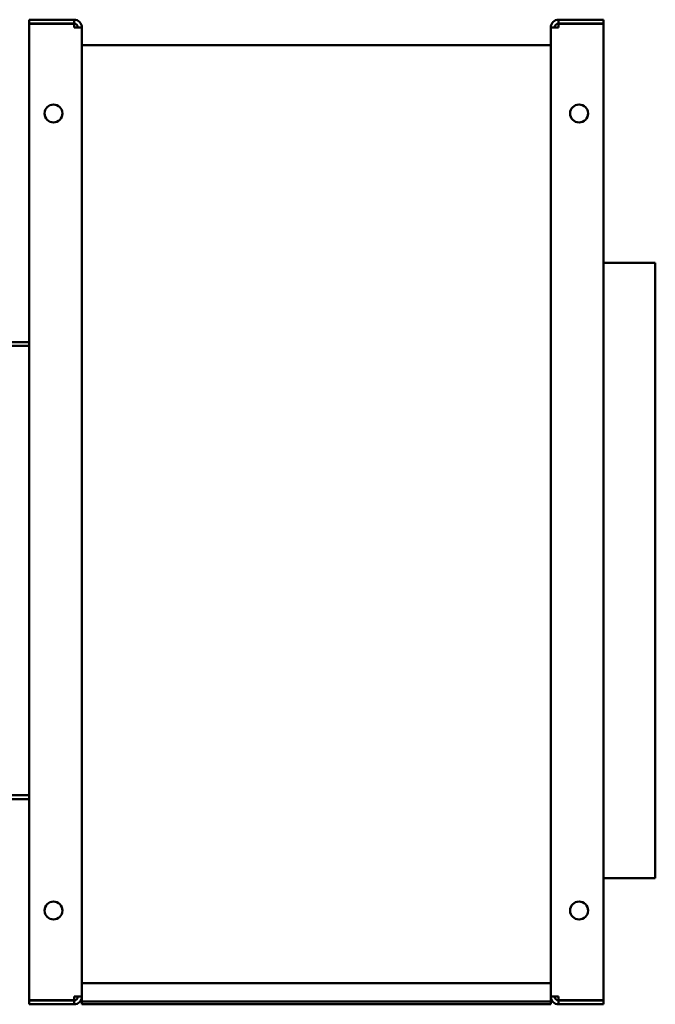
# Model space of a CAD drawing. Header units: millimetres. Extents: x 1001 to 1624, y 676 to 1180.
# Tile 3 of 3: x 1298 to 1624, y 676 to 1180. Entities that reach past the tile are written whole.
import ezdxf

# ---------------------------------------------------------------- set-up
doc = ezdxf.new("R2010")
doc.units = ezdxf.units.MM
doc.header["$LTSCALE"] = 6.25
doc.layers.add('Widoczne (ISO)', color=7, linetype='Continuous', lineweight=50)

msp = doc.modelspace()

# ---------------------------------------------------------------- linework, layer by layer
at = {"layer": 'Widoczne (ISO)'}
for p, q in [((1326.05, 1180.12), (1303.05, 1180.12)), ((1303.05, 1178.12), (1303.05, 1180.12)), ((1326.05, 1178.12), (1326.05, 1180.12)), ((1597.05, 1180.12), (1574.05, 1180.12)), ((1574.05, 1178.12), (1574.05, 1180.12)), ((1597.05, 1178.12), (1597.05, 1180.12)), ((1303.05, 1178.12), (1326.05, 1178.12)), ((1326.05, 1178.02), (1303.05, 1178.02)), ((1303.05, 678.23), (1303.05, 1178.02)), ((1326.05, 1176.12), (1326.05, 1178.02)), ((1326.05, 1176.12), (1330.05, 1176.12)), ((1330.05, 1176.12), (1330.05, 680.13)), ((1570.05, 680.13), (1570.05, 1176.12)), ((1570.05, 1176.12), (1574.05, 1176.12)), ((1597.05, 1178.12), (1574.05, 1178.12)), ((1597.05, 1178.02), (1574.05, 1178.02)), ((1574.05, 1178.02), (1574.05, 1176.12)), ((1597.05, 1178.02), (1597.05, 678.23)), ((1330.05, 1167.12), (1570.05, 1167.12)), ((1623.55, 1055.63), (1597.05, 1055.63)), ((1623.55, 1055.63), (1623.55, 740.63)), ((1303.05, 1015.12), (1269.45, 1015.12)), ((1303.05, 1013.12), (1269.45, 1013.12)), ((1269.45, 783.13), (1303.05, 783.13)), ((1269.45, 781.13), (1303.05, 781.13)), ((1623.55, 740.63), (1597.05, 740.63)), ((1330.05, 687.01), (1570.05, 687.01)), ((1303.05, 678.23), (1326.05, 678.23)), ((1326.05, 678.13), (1303.05, 678.13)), ((1303.05, 678.13), (1303.05, 676.13)), ((1303.05, 676.13), (1326.05, 676.13)), ((1326.05, 678.23), (1326.05, 680.13)), ((1330.05, 680.13), (1326.05, 680.13)), ((1326.05, 678.13), (1326.05, 676.13)), ((1330.05, 680.13), (1330.05, 679.13)), ((1330.05, 679.13), (1330.05, 677.63)), ((1330.05, 677.63), (1330.05, 676.13)), ((1330.05, 677.63), (1570.05, 677.63)), ((1330.05, 676.13), (1570.05, 676.13)), ((1574.05, 680.13), (1570.05, 680.13)), ((1570.05, 679.13), (1570.05, 680.13)), ((1570.05, 677.63), (1570.05, 679.13)), ((1570.05, 676.13), (1570.05, 677.63)), ((1574.05, 680.13), (1574.05, 678.23)), ((1574.05, 678.23), (1597.05, 678.23)), ((1574.05, 678.13), (1574.05, 676.13)), ((1574.05, 678.13), (1597.05, 678.13)), ((1574.05, 676.13), (1597.05, 676.13)), ((1597.05, 678.13), (1597.05, 676.13))]:
    msp.add_line(p, q, dxfattribs=at)
for centre in [(1315.55, 1132.12), (1584.55, 1132.12), (1315.55, 724.13), (1584.55, 724.13)]:
    msp.add_circle(centre, 4.6, dxfattribs=at)
for centre, radius, start, end in [((1326.05, 1176.12), 4, 0, 90), ((1574.05, 1176.12), 4, 90, 180), ((1326.05, 1176.12), 2, 0, 90), ((1574.05, 1176.12), 2, 90, 180), ((1326.05, 680.13), 4, 270, 0), ((1326.05, 680.13), 2, 270, 0), ((1574.05, 680.13), 4, 180, 270), ((1574.05, 680.13), 2, 180, 270)]:
    msp.add_arc(centre, radius, start, end, dxfattribs=at)

doc.saveas('drawing.dxf')
